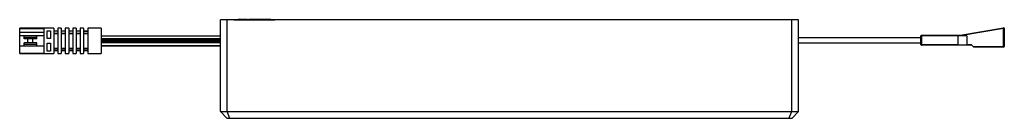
# Paper-space layout '_Oben' of a CAD drawing. Header units: millimetres. Extents: x -144 to 146, y -29 to 0.
import ezdxf

# ---------------------------------------------------------------- set-up
doc = ezdxf.new("R2010")
doc.units = ezdxf.units.MM

psp = doc.layouts.new('_Oben')

# ---------------------------------------------------------------- linework, layer by layer
at = {"color": 7, "linetype": 'Continuous', "lineweight": 25}
for p, q in [((85, 0), (-85, 0)), ((-85, -27), (-85, 0)), ((-83, -27), (-83, 0)), ((-81, 0.05), (-69, 0.05)), ((-81, 0.05), (-81, 0)), ((-79.79, 0.06), (-79.79, 0.05)), ((-79.23, 0.06), (-79.23, 0.05)), ((-78.67, 0.06), (-78.67, 0.05)), ((-78.45, 0.06), (-78.45, 0.05)), ((-77.89, 0.06), (-77.89, 0.05)), ((-77.33, 0.06), (-77.33, 0.05)), ((-77, 0.06), (-77, 0.05)), ((-76.79, 0.06), (-77, 0.06)), ((-76.79, 0.06), (-76.79, 0.05)), ((-76.51, 0.06), (-76.51, 0.05)), ((-75.82, 0.06), (-76.51, 0.06)), ((-76.26, 0.06), (-76.26, 0.05)), ((-75.82, 0.06), (-75.82, 0.05)), ((-75.72, 0.06), (-75.72, 0.05)), ((-75.65, 0.06), (-75.65, 0.05)), ((-74.93, 0.06), (-75.65, 0.06)), ((-75.18, 0.06), (-75.18, 0.05)), ((-74.93, 0.06), (-74.93, 0.05)), ((-74.9, 0.06), (-74.9, 0.05)), ((-74.21, 0.06), (-74.9, 0.06)), ((-74.66, 0.06), (-74.66, 0.05)), ((-74.21, 0.06), (-74.21, 0.05)), ((-74.11, 0.06), (-74.11, 0.05)), ((-73.32, 0.06), (-74.04, 0.06)), ((-74.04, 0.06), (-74.04, 0.05)), ((-73.57, 0.06), (-73.57, 0.05)), ((-73.32, 0.06), (-73.32, 0.05)), ((-71.77, 0.06), (-73.3, 0.06)), ((-73.3, 0.06), (-73.3, 0.05)), ((-72.64, 0.06), (-72.64, 0.05)), ((-72.42, 0.06), (-72.42, 0.05)), ((-71.77, 0.06), (-71.77, 0.05)), ((-70.16, 0.06), (-71.69, 0.06)), ((-71.69, 0.06), (-71.69, 0.05)), ((-71.03, 0.06), (-71.03, 0.05)), ((-70.81, 0.06), (-70.81, 0.05)), ((-70.16, 0.06), (-70.16, 0.05)), ((-69, 0.05), (-69, 0)), ((83, -27), (83, 0)), ((85, -27), (85, 0)), ((-136.95, -2.45), (-144, -2.45)), ((-144, -9.95), (-144, -2.45)), ((-144, -2.55), (-136.95, -2.55)), ((-134, -2.45), (-136.95, -2.45)), ((-136.95, -2.45), (-136.95, -9.95)), ((-134, -2.45), (-134, -9.95)), ((-131.8, -2.45), (-132.8, -2.45)), ((-132.8, -2.45), (-132.8, -9.95)), ((-131.8, -2.45), (-131.8, -9.95)), ((-129.6, -2.45), (-130.6, -2.45)), ((-130.6, -2.45), (-130.6, -9.95)), ((-129.6, -2.45), (-129.6, -9.95)), ((-127.4, -2.45), (-128.4, -2.45)), ((-128.4, -2.45), (-128.4, -9.95)), ((-127.4, -2.45), (-127.4, -9.95)), ((-125.2, -2.45), (-126.2, -2.45)), ((-126.2, -2.45), (-126.2, -9.95)), ((-125.2, -2.45), (-125.2, -9.95)), ((-120, -2.45), (-124, -2.45)), ((-124, -2.45), (-124, -9.95)), ((-120, -2.45), (-120, -9.95)), ((132.5, -4.5), (145.27, -2.34)), ((145.3, -2.54), (132.52, -4.7)), ((145.3, -2.54), (145.27, -2.34)), ((145.3, -8), (145.3, -2.54)), ((145.3, -2.54), (145.5, -2.54)), ((145.5, -2.54), (145.5, -7.8)), ((-144, -3.62), (-136.95, -3.62)), ((-144, -4.62), (-136.95, -4.62)), ((-136.95, -4.7), (-144, -4.7)), ((-142.7, -5.6), (-142.7, -4.7)), ((-142.7, -5.1), (-139, -5.1)), ((-139, -5.6), (-142.7, -5.6)), ((-141.6, -6.8), (-141.6, -5.6)), ((-140.1, -6.8), (-140.1, -5.6)), ((-139, -5.6), (-139, -4.7)), ((-135.95, -3.2), (-134.95, -3.2)), ((-135.95, -5.5), (-135.95, -3.2)), ((-134.95, -5.5), (-135.95, -5.5)), ((-134.95, -3.2), (-134.95, -5.5)), ((-132.8, -3.35), (-134, -3.35)), ((-134, -3.9), (-132.8, -3.9)), ((-134, -4.02), (-132.8, -4.02)), ((-130.6, -3.35), (-131.8, -3.35)), ((-131.8, -3.9), (-130.6, -3.9)), ((-131.8, -4.02), (-130.6, -4.02)), ((-128.4, -3.35), (-129.6, -3.35)), ((-129.6, -3.9), (-128.4, -3.9)), ((-129.6, -4.02), (-128.4, -4.02)), ((-126.2, -3.35), (-127.4, -3.35)), ((-127.4, -3.9), (-126.2, -3.9)), ((-127.4, -4.02), (-126.2, -4.02)), ((-125.2, -3.3), (-124, -3.3)), ((-124, -3.35), (-125.2, -3.35)), ((-125.2, -3.9), (-124, -3.9)), ((-125.2, -4.02), (-124, -4.02)), ((-85, -4.78), (-120, -4.78)), ((-85, -4.83), (-120, -4.83)), ((-85, -5.62), (-120, -5.62)), ((-85, -5.78), (-120, -5.78)), ((121, -5.25), (85, -5.25)), ((121, -7.3), (121, -4.7)), ((134.45, -4.7), (121, -4.7)), ((121.2, -4.5), (121.2, -7.5)), ((121.2, -4.5), (132.5, -4.5)), ((131.85, -4.7), (131.85, -7.5)), ((132.52, -4.7), (132.5, -4.5)), ((134.45, -4.7), (134.45, -7.5)), ((-136.95, -7.7), (-144, -7.7)), ((-139, -6.8), (-142.7, -6.8)), ((-142.7, -7.7), (-142.7, -6.8)), ((-139, -7.3), (-142.7, -7.3)), ((-139, -7.7), (-139, -6.8)), ((-135.95, -6.9), (-134.95, -6.9)), ((-135.95, -9.2), (-135.95, -6.9)), ((-134.95, -6.9), (-134.95, -9.2)), ((-134, -8.38), (-132.8, -8.38)), ((-134, -8.5), (-132.8, -8.5)), ((-131.8, -8.38), (-130.6, -8.38)), ((-131.8, -8.5), (-130.6, -8.5)), ((-129.6, -8.38), (-128.4, -8.38)), ((-129.6, -8.5), (-128.4, -8.5)), ((-127.4, -8.38), (-126.2, -8.38)), ((-127.4, -8.5), (-126.2, -8.5)), ((-125.2, -8.38), (-124, -8.38)), ((-125.2, -8.5), (-124, -8.5)), ((-85, -6), (-120, -6)), ((-85, -6.2), (-120, -6.2)), ((-85, -6.4), (-120, -6.4)), ((-85, -6.62), (-120, -6.62)), ((-85, -6.78), (-120, -6.78)), ((-120, -7.57), (-85, -7.57)), ((-120, -7.62), (-85, -7.62)), ((85, -6.75), (121, -6.75)), ((121, -7.3), (131.85, -7.3)), ((136, -7.5), (121.2, -7.5)), ((134.45, -7.3), (135.8, -7.3)), ((135.8, -7.3), (136.5, -8)), ((136.3, -7.8), (145.5, -7.8)), ((145.3, -8), (136.5, -8)), ((-144, -9.85), (-136.95, -9.85)), ((-144, -9.95), (-136.95, -9.95)), ((-136.95, -9.95), (-134, -9.95)), ((-134.95, -9.2), (-135.95, -9.2)), ((-134, -9.05), (-132.8, -9.05)), ((-132.8, -9.95), (-131.8, -9.95)), ((-131.8, -9.05), (-130.6, -9.05)), ((-130.6, -9.95), (-129.6, -9.95)), ((-129.6, -9.05), (-128.4, -9.05)), ((-128.4, -9.95), (-127.4, -9.95)), ((-127.4, -9.05), (-126.2, -9.05)), ((-126.2, -9.95), (-125.2, -9.95)), ((-125.2, -9.05), (-124, -9.05)), ((-124, -9.95), (-120, -9.95)), ((-85, -27), (85, -27)), ((-83, -29), (-85, -27)), ((-82.17, -29), (-83, -27)), ((82.17, -29), (83, -27)), ((83, -29), (85, -27)), ((83, -29), (-83, -29))]:
    psp.add_line(p, q, dxfattribs=at)
for centre, start, end in [((145.3, -2.54), 360, 99.6052), ((-128.4, -3.53), 90, 117.7434), ((121.2, -4.7), 90, 180), ((121.2, -7.3), 180, 270), ((145.3, -7.8), 270, 0)]:
    psp.add_arc(centre, 0.2, start, end, dxfattribs=at)
for points, knots in [([(-79.23, 0.06), (-79.32, 0.06), (-79.5, 0.06), (-79.68, 0.06), (-79.77, 0.06), (-79.78, 0.06), (-79.79, 0.06)], [0, 0, 0, 0, 0.279054, 0.558478, 0.778997, 1, 1, 1, 1]), ([(-78.67, 0.06), (-78.67, 0.06), (-78.69, 0.06), (-78.83, 0.06), (-79.02, 0.06), (-79.16, 0.06), (-79.23, 0.06)], [0, 0, 0, 0, 0.280407, 0.559916, 0.7799, 1, 1, 1, 1]), ([(-77.89, 0.06), (-77.95, 0.06), (-78.06, 0.06), (-78.25, 0.06), (-78.44, 0.06), (-78.45, 0.06), (-78.45, 0.06)], [0, 0, 0, 0, 0.125012, 0.250073, 0.498953, 1, 1, 1, 1]), ([(-77.33, 0.06), (-77.34, 0.06), (-77.35, 0.06), (-77.53, 0.06), (-77.72, 0.06), (-77.84, 0.06), (-77.89, 0.06)], [0, 0, 0, 0, 0.500804, 0.749941, 0.874878, 1, 1, 1, 1]), ([(-75.72, 0.06), (-75.74, 0.06), (-75.77, 0.06), (-75.8, 0.06), (-75.82, 0.06)], [0, 0, 0, 0, 0.56001, 1, 1, 1, 1]), ([(-75.65, 0.06), (-75.66, 0.06), (-75.69, 0.06), (-75.71, 0.06), (-75.72, 0.06)], [0, 0, 0, 0, 0.56, 1, 1, 1, 1]), ([(-74.11, 0.06), (-74.13, 0.06), (-74.16, 0.06), (-74.19, 0.06), (-74.21, 0.06)], [0, 0, 0, 0, 0.56001, 1, 1, 1, 1]), ([(-74.04, 0.06), (-74.05, 0.06), (-74.08, 0.06), (-74.1, 0.06), (-74.11, 0.06)], [0, 0, 0, 0, 0.56, 1, 1, 1, 1])]:
    psp.add_open_spline(points, degree=3, knots=knots, dxfattribs=at)

doc.saveas('drawing.dxf')
